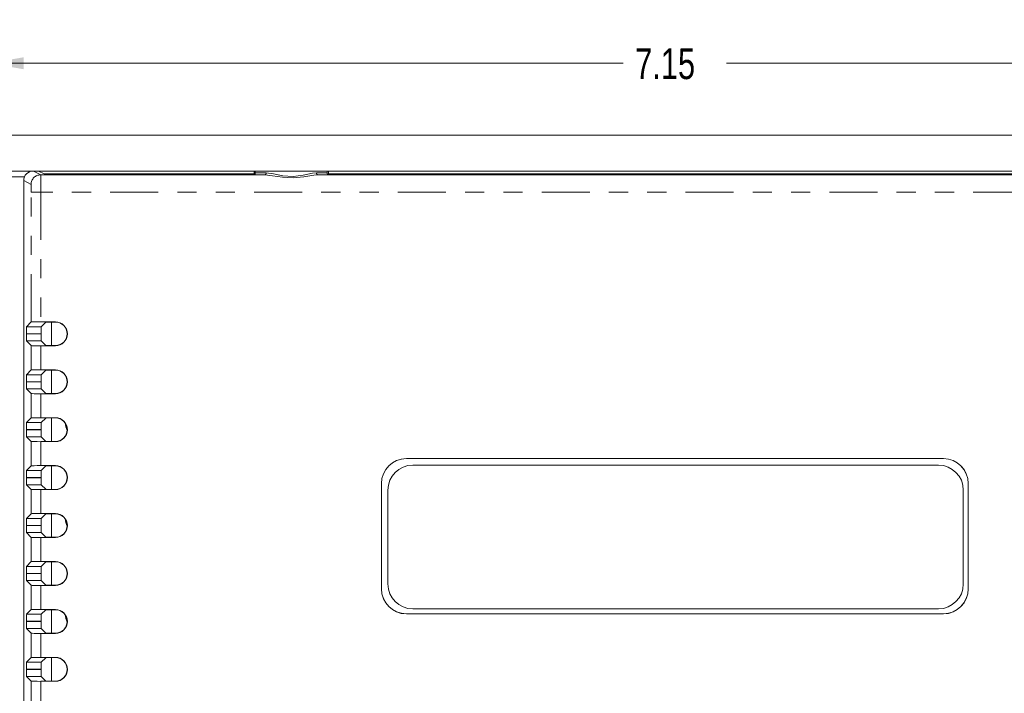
# Model space of a CAD drawing. Header units: inches. Extents: x 0.8 to 33.2, y 0.3 to 21.8.
# Tile 28 of 49: x 6.1 to 11.2, y 14.5 to 18. Entities that reach past the tile are written whole.
import ezdxf

# ---------------------------------------------------------------- set-up
doc = ezdxf.new("R2010")
doc.units = ezdxf.units.IN
doc.header["$MEASUREMENT"] = 0
doc.linetypes.add('PHANTOM', pattern=[0.5, 0.25, -0.05, 0.05, -0.05, 0.05, -0.05])
doc.styles.add('SLDTEXTSTYLE0', font='TXT', dxfattribs={"width": 0.75})
doc.dimstyles.new('SLDDIMSTYLE0', dxfattribs={"dimtxt": 0.16, "dimasz": 0.18, "dimexe": 0, "dimexo": 0.0625, "dimgap": 0.04, "dimtad": 0, "dimtih": 1, "dimtoh": 1, "dimzin": 12, "dimdsep": 46, "dimtxsty": 'SLDTEXTSTYLE0', "dimsah": 1, "dimcen": 0.09, "dimadec": 0, "dimazin": 0, "dimtfac": 1, "dimtofl": 0, "dimtmove": 0, "dimatfit": 3, "dimfxl": 1, "dimtolj": 1, "dimtzin": 12, "dimarcsym": 0})

# ---------------------------------------------------------------- blocks, each defined once
blk = doc.blocks.new('*D17')
at = {"color": 7, "linetype": 'Continuous', "lineweight": 0}
for p, q in [((5.7049, 17.496), (5.7049, 18.3224)), ((13.2509, 17.496), (13.2509, 18.3224)), ((5.7049, 18.2024), (9.2086, 18.2024)), ((13.2509, 18.2024), (9.7472, 18.2024))]:
    blk.add_line(p, q, dxfattribs=at)
for points in [[(5.7049, 18.2024), (5.8849, 18.1711), (5.8849, 18.2336)], [(13.2509, 18.2024), (13.0709, 18.2336), (13.0709, 18.1711)]]:
    blk.add_solid(points, dxfattribs=at)
at = {"color": 7, "linetype": 'Continuous', "lineweight": 0, "insert": (9.2711, 18.2798), "char_height": 0.16, "attachment_point": 1, "style": 'SLDTEXTSTYLE0'}
blk.add_mtext('7.55', dxfattribs=at)
blk = doc.blocks.new('*D18')
at = {"color": 7, "linetype": 'Continuous', "lineweight": 0}
for p, q in [((5.9029, 16.076), (5.9029, 17.931)), ((13.0529, 16.196), (13.0529, 17.931)), ((5.9029, 17.811), (9.2086, 17.811)), ((13.0529, 17.811), (9.7472, 17.811))]:
    blk.add_line(p, q, dxfattribs=at)
for points in [[(5.9029, 17.811), (6.0829, 17.7798), (6.0829, 17.8423)], [(13.0529, 17.811), (12.8729, 17.8423), (12.8729, 17.7798)]]:
    blk.add_solid(points, dxfattribs=at)
at = {"color": 7, "linetype": 'Continuous', "lineweight": 0, "insert": (9.2711, 17.8884), "char_height": 0.16, "attachment_point": 1, "style": 'SLDTEXTSTYLE0'}
blk.add_mtext('7.15', dxfattribs=at)

msp = doc.modelspace()

# ---------------------------------------------------------------- linework, layer by layer
at = {"color": 7, "linetype": 'Continuous', "lineweight": 15}
for p, q in [((13.2509, 17.436), (5.7049, 17.436)), ((13.2509, 17.2485), (5.7049, 17.2485)), ((6.1886, 17.2338), (6.1592, 17.2485)), ((7.3395, 17.2293), (6.1713, 17.2293)), ((7.2838, 17.2338), (6.1886, 17.2338)), ((7.2838, 17.2338), (7.2838, 17.2485)), ((7.2894, 17.231), (7.2838, 17.2338)), ((7.2904, 17.2405), (7.2904, 17.2485)), ((11.3395, 17.2293), (7.6163, 17.2293)), ((7.6654, 17.2405), (7.6654, 17.2485)), ((7.672, 17.2338), (7.6664, 17.231)), ((7.672, 17.2338), (7.672, 17.2485)), ((11.2838, 17.2338), (7.672, 17.2338)), ((6.0825, 17.1987), (6.0825, 12.3236)), ((6.122, 16.4615), (6.0973, 16.4368)), ((6.2479, 16.4624), (6.172, 16.4624)), ((6.1976, 16.4607), (6.1737, 16.4368)), ((6.2479, 16.4611), (6.2176, 16.4611)), ((6.2279, 16.4611), (6.2279, 16.3387)), ((6.0967, 16.4003), (6.0967, 16.3994)), ((6.173, 16.4003), (6.173, 16.3994)), ((6.0973, 16.3629), (6.122, 16.3382)), ((6.172, 16.3374), (6.2479, 16.3374)), ((6.1737, 16.3629), (6.1976, 16.339)), ((6.2176, 16.3387), (6.2479, 16.3387)), ((6.122, 16.2115), (6.0973, 16.1868)), ((6.2479, 16.2124), (6.172, 16.2124)), ((6.1976, 16.2107), (6.1737, 16.1868)), ((6.2479, 16.2111), (6.2176, 16.2111)), ((6.2279, 16.2111), (6.2279, 16.0887)), ((6.0967, 16.1503), (6.0967, 16.1494)), ((6.173, 16.1503), (6.173, 16.1494)), ((6.0973, 16.1129), (6.122, 16.0882)), ((6.172, 16.0874), (6.2479, 16.0874)), ((6.1737, 16.1129), (6.1976, 16.089)), ((6.2176, 16.0887), (6.2479, 16.0887)), ((6.122, 15.9615), (6.0973, 15.9368)), ((6.2479, 15.9624), (6.172, 15.9624)), ((6.1976, 15.9607), (6.1737, 15.9368)), ((6.2479, 15.9611), (6.2176, 15.9611)), ((6.2279, 15.9611), (6.2279, 15.8387)), ((6.0967, 15.9003), (6.0967, 15.8994)), ((6.173, 15.9003), (6.173, 15.8994)), ((6.0973, 15.8629), (6.122, 15.8382)), ((6.172, 15.8374), (6.2479, 15.8374)), ((6.1737, 15.8629), (6.1976, 15.839)), ((6.2176, 15.8387), (6.2479, 15.8387)), ((6.122, 15.7115), (6.0973, 15.6868)), ((6.2479, 15.7124), (6.172, 15.7124)), ((6.1976, 15.7107), (6.1737, 15.6868)), ((6.2479, 15.7111), (6.2176, 15.7111)), ((6.2279, 15.7111), (6.2279, 15.5887)), ((10.8779, 15.7491), (8.0779, 15.7491)), ((10.8779, 15.7488), (8.0779, 15.7488)), ((8.1119, 15.7151), (10.8519, 15.7151)), ((6.0967, 15.6503), (6.0967, 15.6494)), ((6.0973, 15.6129), (6.122, 15.5882)), ((6.173, 15.6503), (6.173, 15.6494)), ((6.1737, 15.6129), (6.1976, 15.589)), ((7.9479, 15.6191), (7.9479, 15.0691)), ((7.9482, 15.6191), (7.9482, 15.0691)), ((11.0075, 15.0691), (11.0075, 15.6191)), ((11.0079, 15.0691), (11.0079, 15.6191)), ((6.172, 15.5874), (6.2479, 15.5874)), ((6.2176, 15.5887), (6.2479, 15.5887)), ((7.9819, 15.0951), (7.9819, 15.5851)), ((10.9819, 15.5851), (10.9819, 15.0951)), ((6.122, 15.4615), (6.0973, 15.4368)), ((6.2479, 15.4624), (6.172, 15.4624)), ((6.1976, 15.4607), (6.1737, 15.4368)), ((6.2479, 15.4611), (6.2176, 15.4611)), ((6.2279, 15.4611), (6.2279, 15.3387)), ((6.0967, 15.4003), (6.0967, 15.3994)), ((6.0973, 15.3629), (6.122, 15.3382)), ((6.173, 15.4003), (6.173, 15.3994)), ((6.1737, 15.3629), (6.1976, 15.339)), ((6.172, 15.3374), (6.2479, 15.3374)), ((6.2176, 15.3387), (6.2479, 15.3387)), ((6.122, 15.2115), (6.0973, 15.1868)), ((6.2479, 15.2124), (6.172, 15.2124)), ((6.1976, 15.2107), (6.1737, 15.1868)), ((6.2479, 15.2111), (6.2176, 15.2111)), ((6.2279, 15.2111), (6.2279, 15.0887)), ((6.0967, 15.1503), (6.0967, 15.1494)), ((6.173, 15.1503), (6.173, 15.1494)), ((6.0973, 15.1129), (6.122, 15.0882)), ((6.1737, 15.1129), (6.1976, 15.089)), ((6.172, 15.0874), (6.2479, 15.0874)), ((6.2176, 15.0887), (6.2479, 15.0887)), ((6.122, 14.9615), (6.0973, 14.9368)), ((6.2479, 14.9624), (6.172, 14.9624)), ((6.1976, 14.9607), (6.1737, 14.9368)), ((6.2479, 14.9611), (6.2176, 14.9611)), ((6.2279, 14.9611), (6.2279, 14.8387)), ((10.8519, 14.9651), (8.1119, 14.9651)), ((6.0967, 14.9003), (6.0967, 14.8994)), ((6.173, 14.9003), (6.173, 14.8994)), ((8.0779, 14.9395), (10.8779, 14.9395)), ((8.0779, 14.9391), (10.8779, 14.9391)), ((6.0973, 14.8629), (6.122, 14.8382)), ((6.172, 14.8374), (6.2479, 14.8374)), ((6.1737, 14.8629), (6.1976, 14.839)), ((6.2176, 14.8387), (6.2479, 14.8387)), ((6.122, 14.7115), (6.0973, 14.6868)), ((6.2479, 14.7124), (6.172, 14.7124)), ((6.1976, 14.7107), (6.1737, 14.6868)), ((6.2479, 14.7111), (6.2176, 14.7111)), ((6.2279, 14.7111), (6.2279, 14.5887)), ((6.0967, 14.6503), (6.0967, 14.6494)), ((6.173, 14.6503), (6.173, 14.6494)), ((6.0973, 14.6129), (6.122, 14.5882)), ((6.172, 14.5874), (6.2479, 14.5874)), ((6.1737, 14.6129), (6.1976, 14.589)), ((6.2176, 14.5887), (6.2479, 14.5887))]:
    msp.add_line(p, q, dxfattribs=at)
at = {"color": 7, "linetype": 'PHANTOM', "lineweight": 0}
for p, q in [((6.0865, 17.2185), (5.7049, 17.2185)), ((6.1329, 17.2485), (6.1713, 17.2293)), ((6.1213, 17.1793), (6.0825, 17.1987)), ((6.172, 17.1393), (6.122, 17.1393)), ((6.122, 16.4615), (6.122, 17.1393)), ((12.7838, 17.1393), (6.172, 17.1393)), ((6.172, 17.1393), (6.172, 16.4624)), ((6.0973, 16.4368), (6.1737, 16.4368)), ((6.2479, 16.4611), (6.2479, 16.4624)), ((6.173, 16.4003), (6.0967, 16.4003)), ((6.0967, 16.3994), (6.173, 16.3994)), ((6.1737, 16.3629), (6.0973, 16.3629)), ((6.122, 16.2115), (6.122, 16.3382)), ((6.172, 16.3374), (6.172, 16.2124)), ((6.2479, 16.3387), (6.2479, 16.3374)), ((6.0973, 16.1868), (6.1737, 16.1868)), ((6.2479, 16.2111), (6.2479, 16.2124)), ((6.173, 16.1503), (6.0967, 16.1503)), ((6.0967, 16.1494), (6.173, 16.1494)), ((6.1737, 16.1129), (6.0973, 16.1129)), ((6.122, 15.9615), (6.122, 16.0882)), ((6.172, 16.0874), (6.172, 15.9624)), ((6.2479, 16.0887), (6.2479, 16.0874)), ((6.0973, 15.9368), (6.1737, 15.9368)), ((6.2479, 15.9611), (6.2479, 15.9624)), ((6.173, 15.9003), (6.0967, 15.9003)), ((6.0967, 15.8994), (6.173, 15.8994)), ((6.1737, 15.8629), (6.0973, 15.8629)), ((6.122, 15.7115), (6.122, 15.8382)), ((6.172, 15.8374), (6.172, 15.7124)), ((6.2479, 15.8387), (6.2479, 15.8374)), ((6.2479, 15.7111), (6.2479, 15.7124)), ((8.0779, 15.7488), (8.0779, 15.7491)), ((10.8779, 15.7488), (10.8779, 15.7491)), ((6.0973, 15.6868), (6.1737, 15.6868)), ((6.173, 15.6503), (6.0967, 15.6503)), ((6.0967, 15.6494), (6.173, 15.6494)), ((6.1737, 15.6129), (6.0973, 15.6129)), ((7.9482, 15.6191), (7.9479, 15.6191)), ((11.0075, 15.6191), (11.0079, 15.6191)), ((6.122, 15.4615), (6.122, 15.5882)), ((6.172, 15.5874), (6.172, 15.4624)), ((6.2479, 15.5887), (6.2479, 15.5874)), ((6.2479, 15.4611), (6.2479, 15.4624)), ((6.0973, 15.4368), (6.1737, 15.4368)), ((6.173, 15.4003), (6.0967, 15.4003)), ((6.0967, 15.3994), (6.173, 15.3994)), ((6.1737, 15.3629), (6.0973, 15.3629)), ((6.122, 15.2115), (6.122, 15.3382)), ((6.172, 15.3374), (6.172, 15.2124)), ((6.2479, 15.3387), (6.2479, 15.3374)), ((6.2479, 15.2111), (6.2479, 15.2124)), ((6.173, 15.1503), (6.0967, 15.1503)), ((6.0967, 15.1494), (6.173, 15.1494)), ((6.0973, 15.1868), (6.1737, 15.1868)), ((6.1737, 15.1129), (6.0973, 15.1129)), ((6.122, 14.9615), (6.122, 15.0882)), ((6.172, 15.0874), (6.172, 14.9624)), ((6.2479, 15.0887), (6.2479, 15.0874)), ((7.9482, 15.0691), (7.9479, 15.0691)), ((11.0075, 15.0691), (11.0079, 15.0691)), ((6.2479, 14.9611), (6.2479, 14.9624)), ((6.173, 14.9003), (6.0967, 14.9003)), ((6.0967, 14.8994), (6.173, 14.8994)), ((6.0973, 14.9368), (6.1737, 14.9368)), ((8.0779, 14.9395), (8.0779, 14.9391)), ((10.8779, 14.9395), (10.8779, 14.9391)), ((6.1737, 14.8629), (6.0973, 14.8629)), ((6.122, 14.7115), (6.122, 14.8382)), ((6.172, 14.8374), (6.172, 14.7124)), ((6.2479, 14.8387), (6.2479, 14.8374)), ((6.0973, 14.6868), (6.1737, 14.6868)), ((6.2479, 14.7111), (6.2479, 14.7124)), ((6.173, 14.6503), (6.0967, 14.6503)), ((6.0967, 14.6494), (6.173, 14.6494)), ((6.1737, 14.6129), (6.0973, 14.6129)), ((6.122, 14.4615), (6.122, 14.5882)), ((6.172, 14.5874), (6.172, 14.4624)), ((6.2479, 14.5887), (6.2479, 14.5874))]:
    msp.add_line(p, q, dxfattribs=at)
at = {"color": 7, "linetype": 'Continuous', "lineweight": 15, "flags": 128}
for points in [[(7.6163, 17.2293), (7.5953, 17.2276), (7.5427, 17.2189), (7.4876, 17.213), (7.4315, 17.2162), (7.3796, 17.2247), (7.3395, 17.2293)], [(7.3465, 17.2393), (7.3846, 17.2342), (7.4338, 17.2247), (7.4871, 17.2212), (7.5395, 17.2278), (7.5893, 17.2375), (7.6093, 17.2393)]]:
    msp.add_lwpolyline(points, dxfattribs=at)
at = {"color": 7, "linetype": 'PHANTOM', "lineweight": 0}
for centre, radius, start, end in [((6.1714, 17.1792), 0.05, 90.0135, 180), ((7.3376, 17.238), 0.00898, 282.1643, 7.7885), ((7.6182, 17.238), 0.00898, 172.2115, 257.8357)]:
    msp.add_arc(centre, radius, start, end, dxfattribs=at)
at = {"color": 7, "linetype": 'Continuous', "lineweight": 15}
for centre, radius, start, end in [((7.2296, 17.2423), 0.0608, 349.3105, 358.3111), ((7.722, 17.2418), 0.0566, 181.3578, 191.0206), ((6.2479, 16.3999), 0.0625, 270, 90), ((6.2479, 16.3999), 0.0612, 270, 90), ((6.2479, 16.1499), 0.0625, 270, 90), ((6.2479, 16.1499), 0.0612, 270, 90), ((6.2479, 15.8999), 0.0625, 270, 90), ((6.2479, 15.8999), 0.0612, 270, 90), ((6.4394, 15.9536), 0.1425, 187.5647, 203.7595), ((6.2479, 15.6499), 0.0625, 270, 90), ((6.2479, 15.6499), 0.0612, 270, 90), ((8.0779, 15.6191), 0.13, 90, 180), ((8.0779, 15.6191), 0.1297, 90, 180), ((8.1119, 15.5851), 0.13, 90, 180), ((10.8519, 15.5851), 0.13, 0, 90), ((10.8779, 15.6191), 0.13, 0, 90), ((10.8779, 15.6191), 0.1297, 0, 90), ((6.2479, 15.3999), 0.0625, 270, 90), ((6.2479, 15.3999), 0.0612, 270, 90), ((6.4394, 15.4536), 0.1425, 187.5647, 203.7595), ((6.2479, 15.1499), 0.0625, 270, 90), ((6.2479, 15.1499), 0.0612, 270, 90), ((8.1119, 15.0951), 0.13, 180, 270), ((10.8519, 15.0951), 0.13, 270, 0), ((8.0779, 15.0691), 0.13, 180, 270), ((8.0779, 15.0691), 0.1297, 180, 270), ((10.8779, 15.0691), 0.13, 270, 0), ((10.8779, 15.0691), 0.1297, 270, 0), ((6.2479, 14.8999), 0.0625, 270, 90), ((6.2479, 14.8999), 0.0612, 270, 90), ((6.4394, 14.9536), 0.1425, 187.5647, 203.7595), ((6.2479, 14.6499), 0.0625, 270, 90), ((6.2479, 14.6499), 0.0612, 270, 90)]:
    msp.add_arc(centre, radius, start, end, dxfattribs=at)
for centre, major_axis, ratio, start_param, end_param in [((6.1325, 17.1987), (-0.0257, 0.0431), 0.994787, 5.747173, 7.317817), ((6.0974, 16.4003), (0, 0.0365), 0.017455, 0.017453, 1.570796), ((6.172, 16.4615), (0.05, 0), 0.017455, 1.570796, 3.124139), ((6.1737, 16.4003), (0, 0.0365), 0.017455, 0.017453, 1.570796), ((6.2176, 16.4607), (0.02, 0), 0.017455, 1.570796, 3.124139), ((6.0974, 16.3994), (0, 0.0365), 0.017455, 1.570796, 3.124139), ((6.1737, 16.3994), (0, 0.0365), 0.017455, 1.570796, 3.124139), ((6.172, 16.3382), (0.05, 0), 0.017455, 3.159046, 4.712389), ((6.2176, 16.339), (0.02, 0), 0.017455, 3.159046, 4.712389), ((6.0974, 16.1503), (0, 0.0365), 0.017455, 0.017453, 1.570796), ((6.172, 16.2115), (0.05, 0), 0.017455, 1.570796, 3.124139), ((6.1737, 16.1503), (0, 0.0365), 0.017455, 0.017453, 1.570796), ((6.2176, 16.2107), (0.02, 0), 0.017455, 1.570796, 3.124139), ((6.0974, 16.1494), (0, 0.0365), 0.017455, 1.570796, 3.124139), ((6.1737, 16.1494), (0, 0.0365), 0.017455, 1.570796, 3.124139), ((6.172, 16.0882), (0.05, 0), 0.017455, 3.159046, 4.712389), ((6.2176, 16.089), (0.02, 0), 0.017455, 3.159046, 4.712389), ((6.0974, 15.9003), (0, 0.0365), 0.017455, 0.017453, 1.570796), ((6.172, 15.9615), (0.05, 0), 0.017455, 1.570796, 3.124139), ((6.1737, 15.9003), (0, 0.0365), 0.017455, 0.017453, 1.570796), ((6.2176, 15.9607), (0.02, 0), 0.017455, 1.570796, 3.124139), ((6.0974, 15.8994), (0, 0.0365), 0.017455, 1.570796, 3.124139), ((6.1737, 15.8994), (0, 0.0365), 0.017455, 1.570796, 3.124139), ((6.172, 15.8382), (0.05, 0), 0.017455, 3.159046, 4.712389), ((6.2176, 15.839), (0.02, 0), 0.017455, 3.159046, 4.712389), ((6.172, 15.7115), (0.05, 0), 0.017455, 1.570796, 3.124139), ((6.2176, 15.7107), (0.02, 0), 0.017455, 1.570796, 3.124139), ((6.0974, 15.6503), (0, 0.0365), 0.017455, 0.017453, 1.570796), ((6.1737, 15.6503), (0, 0.0365), 0.017455, 0.017453, 1.570796), ((6.0974, 15.6494), (0, 0.0365), 0.017455, 1.570796, 3.124139), ((6.1737, 15.6494), (0, 0.0365), 0.017455, 1.570796, 3.124139), ((6.172, 15.5882), (0.05, 0), 0.017455, 3.159046, 4.712389), ((6.2176, 15.589), (0.02, 0), 0.017455, 3.159046, 4.712389), ((6.172, 15.4615), (0.05, 0), 0.017455, 1.570796, 3.124139), ((6.2176, 15.4607), (0.02, 0), 0.017455, 1.570796, 3.124139), ((6.0974, 15.4003), (0, 0.0365), 0.017455, 0.017453, 1.570796), ((6.1737, 15.4003), (0, 0.0365), 0.017455, 0.017453, 1.570796), ((6.0974, 15.3994), (0, 0.0365), 0.017455, 1.570796, 3.124139), ((6.1737, 15.3994), (0, 0.0365), 0.017455, 1.570796, 3.124139), ((6.172, 15.3382), (0.05, 0), 0.017455, 3.159046, 4.712389), ((6.2176, 15.339), (0.02, 0), 0.017455, 3.159046, 4.712389), ((6.172, 15.2115), (0.05, 0), 0.017455, 1.570796, 3.124139), ((6.2176, 15.2107), (0.02, 0), 0.017455, 1.570796, 3.124139), ((6.0974, 15.1503), (0, 0.0365), 0.017455, 0.017453, 1.570796), ((6.0974, 15.1494), (0, 0.0365), 0.017455, 1.570796, 3.124139), ((6.1737, 15.1503), (0, 0.0365), 0.017455, 0.017453, 1.570796), ((6.1737, 15.1494), (0, 0.0365), 0.017455, 1.570796, 3.124139), ((6.172, 15.0882), (0.05, 0), 0.017455, 3.159046, 4.712389), ((6.2176, 15.089), (0.02, 0), 0.017455, 3.159046, 4.712389), ((6.172, 14.9615), (0.05, 0), 0.017455, 1.570796, 3.124139), ((6.2176, 14.9607), (0.02, 0), 0.017455, 1.570796, 3.124139), ((6.0974, 14.9003), (0, 0.0365), 0.017455, 0.017453, 1.570796), ((6.0974, 14.8994), (0, 0.0365), 0.017455, 1.570796, 3.124139), ((6.1737, 14.9003), (0, 0.0365), 0.017455, 0.017453, 1.570796), ((6.1737, 14.8994), (0, 0.0365), 0.017455, 1.570796, 3.124139), ((6.172, 14.8382), (0.05, 0), 0.017455, 3.159046, 4.712389), ((6.2176, 14.839), (0.02, 0), 0.017455, 3.159046, 4.712389), ((6.0974, 14.6503), (0, 0.0365), 0.017455, 0.017453, 1.570796), ((6.172, 14.7115), (0.05, 0), 0.017455, 1.570796, 3.124139), ((6.1737, 14.6503), (0, 0.0365), 0.017455, 0.017453, 1.570796), ((6.2176, 14.7107), (0.02, 0), 0.017455, 1.570796, 3.124139), ((6.0974, 14.6494), (0, 0.0365), 0.017455, 1.570796, 3.124139), ((6.1737, 14.6494), (0, 0.0365), 0.017455, 1.570796, 3.124139), ((6.172, 14.5882), (0.05, 0), 0.017455, 3.159046, 4.712389), ((6.2176, 14.589), (0.02, 0), 0.017455, 3.159046, 4.712389)]:
    msp.add_ellipse(centre, major_axis=major_axis, ratio=ratio, start_param=start_param, end_param=end_param, dxfattribs=at)
at = {"color": 7, "linetype": 'PHANTOM', "lineweight": 0}
for centre, major_axis, ratio, start_param, end_param in [((6.1713, 17.1393), (0, 0.09), 0.007758, 4.712389, 6.274459), ((7.4779, 17.2305), (0.1975, 0), 0.008727, 2.839029, 3.935872), ((7.4779, 17.2405), (0.1875, 0), 0.009192, 3.141593, 3.935872), ((7.4779, 17.2405), (0.1875, 0), 0.009192, 5.488906, 6.283185), ((7.4779, 17.2305), (0.1975, 0), 0.008727, 5.488906, 6.585749), ((6.1213, 17.1393), (0, 0.04), 0.017455, 4.712389, 6.274459)]:
    msp.add_ellipse(centre, major_axis=major_axis, ratio=ratio, start_param=start_param, end_param=end_param, dxfattribs=at)

# ---------------------------------------------------------------- dimensions: what is measured, and where the dimension line sits
at = {"color": 7, "linetype": 'Continuous', "lineweight": 0}
for base, p1, p2, picture, middle in [((5.7049, 18.2024), (13.2509, 17.436), (5.7049, 17.436), '*D17', (9.4779, 18.2024)), ((13.0529, 17.811), (5.9029, 16.016), (13.0529, 16.136), '*D18', (9.4779, 17.811))]:
    dim = msp.add_linear_dim(base=base, p1=p1, p2=p2, dimstyle='SLDDIMSTYLE0', override={"dimtxt": 0.16, "dimexe": 0.12, "dimexo": 0.06, "dimgap": 0.12, "dimtad": 0, "dimtih": 1, "dimtoh": 1, "dimzin": 12, "dimtzin": 12}, dxfattribs=at)
    dim.commit()
    dim.dimension.update_dxf_attribs({"geometry": picture, "text_midpoint": middle, "dimtype": 160})

doc.saveas('drawing.dxf')
